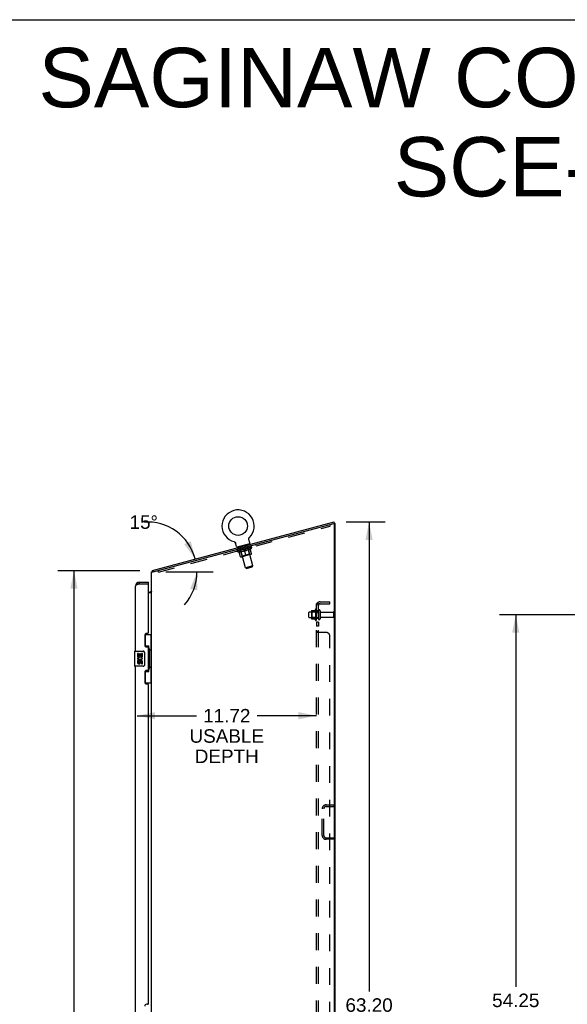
# Model space of a CAD drawing. Header units: inches. Extents: x 0 to 200, y 0 to 130.
# Tile 90 of 91: x 99 to 135, y 65 to 130. Entities that reach past the tile are written whole.
import ezdxf

# ---------------------------------------------------------------- set-up
doc = ezdxf.new("R2010")
doc.units = ezdxf.units.IN
doc.header["$LTSCALE"] = 11.011777
doc.header["$MEASUREMENT"] = 0
doc.linetypes.add('HIDDEN', pattern=[0.2, 0.1, -0.1])
doc.layers.get('0').update_dxf_attribs({"linetype": 'CONTINUOUS'})
for name, color, linetype in [('02___PRT_ALL_AXES', 7, 'CONTINUOUS'), ('DEFAULT_2', 8, 'HIDDEN'), ('DIMENSIONS', 7, 'CONTINUOUS')]:
    doc.layers.add(name, color=color, linetype=linetype)
doc.styles.get("Standard").update_dxf_attribs({"font": 'arial.ttf'})
doc.dimstyles.new('DIMSTYLE_1', dxfattribs={"dimtxt": 0.883298, "dimasz": 1.17773, "dimexe": 0.09, "dimexo": 0.07, "dimgap": 0.0375, "dimtad": 0, "dimtih": 1, "dimtoh": 1, "dimzin": 4, "dimdsep": 46, "dimtxsty": 'Standard', "dimblk": '_FILLED', "dimblk1": '_FILLED', "dimblk2": '_FILLED', "dimcen": 0.09, "dimazin": 1, "dimtfac": 1, "dimtofl": 0, "dimtmove": 0, "dimatfit": 3, "dimldrblk": '_FILLED', "dimfxl": 0, "dimtolj": 1, "dimtzin": 4, "dimarcsym": 0})
doc.dimstyles.new('DIMSTYLE_2', dxfattribs={"dimtxt": 0.883298, "dimasz": 1.17773, "dimexe": 0.09, "dimexo": 0.07, "dimgap": 0.0375, "dimtad": 0, "dimtih": 1, "dimtoh": 1, "dimdec": 0, "dimzin": 4, "dimdsep": 46, "dimtxsty": 'Standard', "dimblk": '_FILLED', "dimblk1": '_FILLED', "dimblk2": '_FILLED', "dimcen": 0.09, "dimadec": 0, "dimazin": 1, "dimtfac": 1, "dimtofl": 0, "dimtmove": 0, "dimatfit": 3, "dimldrblk": '_FILLED', "dimfxl": 0, "dimtolj": 1, "dimtzin": 4, "dimarcsym": 0})

# ---------------------------------------------------------------- blocks, each defined once
blk = doc.blocks.new('_FILLED')
at = {"color": 0, "linetype": 'ByBlock'}
blk.add_solid([(0, 0), (-1, 0.2), (-1, -0.2)], dxfattribs=at)
blk = doc.blocks.new('*D2')
at = {"layer": 'DIMENSIONS', "color": 2, "linetype": 'Continuous'}
for p, q in [((137.788, 90.638), (130.299, 90.638)), ((131.359, 90.638), (131.359, 66.302)), ((131.359, 36.388), (131.359, 64.536)), ((137.788, 36.388), (130.299, 36.388))]:
    blk.add_line(p, q, dxfattribs=at)
at = {"layer": 'DIMENSIONS', "color": 2, "linetype": 'Continuous', "xscale": 1.1777301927, "yscale": 1.1777301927, "zscale": 1.1777301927}
for p, rotation in [((131.359, 90.638), 90), ((131.359, 36.388), 270)]:
    blk.add_blockref('_FILLED', p, dxfattribs=dict(at, rotation=rotation))
at = {"layer": 'DIMENSIONS', "color": 2, "linetype": 'Continuous', "insert": (131.359, 65.861), "char_height": 0.8833, "width": 3.08662, "attachment_point": 2, "line_spacing_factor": 0.9}
blk.add_mtext('54.25', dxfattribs=at)
blk = doc.blocks.new('*D5')
at = {"layer": 'DIMENSIONS', "color": 2, "linetype": 'Continuous'}
for p, q in [((120.288, 96.71), (122.834, 96.71)), ((121.775, 96.71), (121.775, 65.995)), ((121.775, 33.513), (121.775, 64.228)), ((120.342, 33.513), (122.834, 33.513))]:
    blk.add_line(p, q, dxfattribs=at)
at = {"layer": 'DIMENSIONS', "color": 2, "linetype": 'Continuous', "xscale": 1.1777301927, "yscale": 1.1777301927, "zscale": 1.1777301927}
for p, rotation in [((121.775, 96.71), 90), ((121.775, 33.513), 270)]:
    blk.add_blockref('_FILLED', p, dxfattribs=dict(at, rotation=rotation))
at = {"layer": 'DIMENSIONS', "color": 2, "linetype": 'Continuous', "insert": (121.775, 65.553), "char_height": 0.8833, "width": 3.08662, "attachment_point": 2, "line_spacing_factor": 0.9}
blk.add_mtext('63.20', dxfattribs=at)
blk = doc.blocks.new('*D6')
at = {"layer": 'DIMENSIONS', "color": 2, "linetype": 'Continuous'}
for p, q in [((106.802, 93.513), (101.436, 93.513)), ((102.496, 93.513), (102.496, 64.396)), ((102.496, 33.513), (102.496, 62.629)), ((106.952, 33.513), (101.436, 33.513))]:
    blk.add_line(p, q, dxfattribs=at)
at = {"layer": 'DIMENSIONS', "color": 2, "linetype": 'Continuous', "xscale": 1.1777301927, "yscale": 1.1777301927, "zscale": 1.1777301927}
for p, rotation in [((102.496, 93.513), 90), ((102.496, 33.513), 270)]:
    blk.add_blockref('_FILLED', p, dxfattribs=dict(at, rotation=rotation))
at = {"layer": 'DIMENSIONS', "color": 2, "linetype": 'Continuous', "insert": (102.496, 63.954), "char_height": 0.8833, "width": 3.08662, "attachment_point": 2, "line_spacing_factor": 0.9}
blk.add_mtext('60.00', dxfattribs=at)
blk = doc.blocks.new('*D10')
at = {"layer": 'DIMENSIONS', "color": 2, "linetype": 'Continuous'}
blk.add_line((108.498, 93.443), (111.591, 93.443), dxfattribs=at)
for start, end in [(15, 93.87754), (318.591, 360)]:
    blk.add_arc((107.272, 93.443), 3.259, start, end, dxfattribs=at)
for points in [[(109.703, 95.25), (110.42, 94.286), (110.128, 95.452)], [(110.551, 92.242), (110.531, 93.443), (110.088, 92.327)]]:
    blk.add_solid(points, dxfattribs=at)
at = {"layer": 'DIMENSIONS', "color": 2, "linetype": 'Continuous', "insert": (107.051, 97.136), "char_height": 0.8833, "width": 1.96142, "attachment_point": 2, "line_spacing_factor": 0.9}
blk.add_mtext('15\\fgdt;{\\fgdt;~}', dxfattribs=at)
blk = doc.blocks.new('*D19')
at = {"layer": 'DIMENSIONS', "color": 2, "linetype": 'Continuous'}
for p, q in [((106.616, 84.032), (110.493, 84.032)), ((118.341, 84.032), (114.463, 84.032))]:
    blk.add_line(p, q, dxfattribs=at)
at = {"layer": 'DIMENSIONS', "color": 2, "linetype": 'Continuous', "xscale": 1.1777301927, "yscale": 1.1777301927, "zscale": 1.1777301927, "rotation": 180}
blk.add_blockref('_FILLED', (106.616, 84.032), dxfattribs=at)
at = {"layer": 'DIMENSIONS', "color": 2, "linetype": 'Continuous', "xscale": 1.1777301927, "yscale": 1.1777301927, "zscale": 1.1777301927}
blk.add_blockref('_FILLED', (118.341, 84.032), dxfattribs=at)
at = {"layer": 'DIMENSIONS', "color": 2, "linetype": 'Continuous', "insert": (112.478, 84.473), "char_height": 0.8833, "width": 4.85978, "attachment_point": 2, "line_spacing_factor": 0.9}
blk.add_mtext('11.72\\PUSABLE\\PDEPTH', dxfattribs=at)

msp = doc.modelspace()

# ---------------------------------------------------------------- linework, layer by layer
at = {"color": 7, "linetype": 'Continuous'}
for p, q in [((0, 129.55), (200.214, 129.55)), ((107.635, 93.54), (119.493, 96.717)), ((119.52, 96.617), (119.493, 96.717)), ((119.57, 96.602), (119.502, 96.602)), ((112.959, 95.417), (112.959, 95.417)), ((112.959, 95.417), (112.963, 95.416)), ((112.963, 95.416), (112.967, 95.414)), ((112.967, 95.414), (112.971, 95.413)), ((112.971, 95.413), (112.976, 95.411)), ((112.976, 95.411), (112.98, 95.409)), ((112.98, 95.409), (112.984, 95.408)), ((112.984, 95.408), (112.988, 95.406)), ((112.988, 95.406), (112.991, 95.403)), ((112.991, 95.403), (112.995, 95.401)), ((112.995, 95.401), (112.999, 95.399)), ((112.999, 95.399), (113.003, 95.396)), ((113.002, 95.396), (113.006, 95.393)), ((113.006, 95.393), (113.009, 95.39)), ((113.009, 95.39), (113.013, 95.387)), ((113.013, 95.388), (113.016, 95.384)), ((113.016, 95.384), (113.019, 95.381)), ((113.019, 95.381), (113.022, 95.378)), ((113.022, 95.378), (113.025, 95.375)), ((113.025, 95.375), (113.028, 95.371)), ((113.028, 95.371), (113.03, 95.367)), ((113.03, 95.368), (113.033, 95.364)), ((113.033, 95.364), (113.035, 95.36)), ((113.035, 95.36), (113.037, 95.356)), ((113.048, 95.332), (113.049, 95.328)), ((113.11, 95.1), (113.049, 95.328)), ((113.918, 95.605), (113.919, 95.61)), ((113.918, 95.601), (113.918, 95.605)), ((113.918, 95.597), (113.918, 95.601)), ((113.918, 95.592), (113.918, 95.597)), ((113.918, 95.588), (113.918, 95.592)), ((113.918, 95.583), (113.918, 95.588)), ((113.919, 95.614), (113.92, 95.619)), ((113.919, 95.61), (113.919, 95.614)), ((113.919, 95.574), (113.919, 95.579)), ((113.92, 95.619), (113.921, 95.623)), ((113.921, 95.623), (113.922, 95.627)), ((113.922, 95.562), (113.921, 95.566)), ((113.922, 95.627), (113.923, 95.631)), ((113.983, 95.334), (113.922, 95.562)), ((113.923, 95.631), (113.925, 95.636)), ((113.925, 95.636), (113.926, 95.64)), ((113.926, 95.64), (113.928, 95.644)), ((113.928, 95.644), (113.93, 95.648)), ((113.93, 95.648), (113.932, 95.652)), ((113.934, 95.656), (113.936, 95.66)), ((113.936, 95.66), (113.938, 95.663)), ((113.938, 95.663), (113.941, 95.667)), ((113.941, 95.667), (113.943, 95.671)), ((113.943, 95.671), (113.946, 95.674)), ((113.946, 95.674), (113.949, 95.677)), ((113.949, 95.677), (113.952, 95.681)), ((113.949, 95.677), (113.95, 95.679)), ((113.952, 95.681), (113.955, 95.684)), ((113.955, 95.684), (113.955, 95.684)), ((113.984, 95.273), (113.139, 95.046)), ((113.139, 95.046), (113.147, 95.017)), ((113.984, 95.273), (113.992, 95.244)), ((107.62, 93.483), (107.658, 93.454)), ((107.635, 93.54), (107.661, 93.443)), ((106.758, 92.763), (106.758, 92.659)), ((107.366, 92.659), (107.366, 92.763)), ((107.366, 92.659), (107.346, 92.659)), ((107.366, 92.117), (107.427, 92.117)), ((107.129, 89.338), (107.57, 89.338)), ((107.166, 88.558), (107.166, 89.338)), ((107.531, 88.313), (107.531, 89.338)), ((106.452, 88.248), (106.452, 87.278)), ((106.467, 88.263), (107.007, 88.263)), ((107.166, 88.603), (107.393, 88.603)), ((107.393, 86.923), (107.393, 88.603)), ((107.43, 88.364), (107.43, 88.343)), ((107.43, 88.313), (107.43, 87.213)), ((107.552, 88.313), (107.43, 88.313)), ((107.552, 87.213), (107.552, 88.313)), ((107.106, 88.163), (107.106, 87.363)), ((107.007, 87.263), (106.467, 87.263)), ((107.166, 86.188), (107.166, 86.968)), ((107.552, 87.213), (107.43, 87.213)), ((107.43, 87.183), (107.43, 87.162)), ((107.531, 86.188), (107.531, 87.213)), ((107.166, 86.923), (107.393, 86.923)), ((107.129, 86.188), (107.57, 86.188))]:
    msp.add_line(p, q, dxfattribs=at)
at = {"color": 3, "linetype": 'Continuous'}
for p, q in [((107.674, 93.443), (119.478, 96.606)), ((119.52, 96.617), (119.488, 96.608)), ((119.57, 33.617), (119.57, 96.602)), ((119.518, 33.679), (119.518, 96.576)), ((107.57, 33.617), (107.57, 93.443)), ((107.57, 93.443), (107.674, 93.443)), ((106.758, 92.763), (107.366, 92.763)), ((106.512, 88.263), (106.512, 92.516)), ((106.675, 92.628), (106.658, 92.621)), ((106.686, 92.632), (106.675, 92.628)), ((106.698, 92.637), (106.686, 92.632)), ((106.71, 92.641), (106.698, 92.637)), ((106.728, 92.648), (106.71, 92.641)), ((106.758, 92.659), (106.728, 92.648)), ((106.758, 92.659), (107.346, 92.659)), ((107.366, 89.47), (107.366, 92.639)), ((107.57, 92.065), (107.366, 92.065)), ((107.116, 89.28), (107.116, 88.66)), ((107.306, 89.41), (107.246, 89.41)), ((107.246, 88.53), (107.306, 88.53)), ((107.366, 87.055), (107.366, 88.47)), ((106.512, 64.013), (106.512, 87.263)), ((107.306, 86.995), (107.246, 86.995)), ((107.116, 86.865), (107.116, 86.245)), ((107.246, 86.115), (107.306, 86.115)), ((107.366, 65.22), (107.366, 86.055)), ((107.306, 65.16), (107.246, 65.16))]:
    msp.add_line(p, q, dxfattribs=at)
at = {"color": 7, "linetype": 'Continuous'}
for points in [[(113.037, 95.356), (113.039, 95.352), (113.041, 95.348)], [(113.039, 95.352), (113.041, 95.348), (113.043, 95.344), (113.045, 95.34), (113.046, 95.336), (113.048, 95.332)], [(113.045, 95.34), (113.046, 95.336), (113.048, 95.332)], [(113.922, 95.562), (113.921, 95.566), (113.92, 95.57), (113.919, 95.574), (113.919, 95.579), (113.918, 95.583)], [(113.932, 95.652), (113.934, 95.656), (113.936, 95.66)], [(107.62, 93.483), (107.621, 93.485), (107.623, 93.487), (107.624, 93.49), (107.624, 93.492), (107.625, 93.495), (107.626, 93.498), (107.626, 93.502), (107.626, 93.505), (107.626, 93.508), (107.627, 93.511)], [(107.627, 93.511), (107.627, 93.518), (107.627, 93.521), (107.627, 93.524), (107.628, 93.526), (107.628, 93.529), (107.628, 93.531), (107.629, 93.533), (107.63, 93.535), (107.631, 93.537), (107.632, 93.538), (107.633, 93.539), (107.634, 93.54), (107.635, 93.54)], [(107.54, 92.173), (107.54, 92.173), (107.54, 92.172), (107.541, 92.172), (107.541, 92.171), (107.542, 92.17), (107.543, 92.169), (107.544, 92.168), (107.546, 92.166), (107.548, 92.165), (107.551, 92.162)], [(107.551, 92.162), (107.554, 92.16), (107.556, 92.158), (107.558, 92.157), (107.56, 92.155)], [(107.56, 92.155), (107.562, 92.153), (107.563, 92.151), (107.565, 92.149)], [(107.565, 92.149), (107.567, 92.147), (107.568, 92.145), (107.569, 92.144), (107.569, 92.142), (107.569, 92.141), (107.57, 92.139)], [(107.357, 88.502), (107.359, 88.506), (107.364, 88.514), (107.369, 88.522), (107.373, 88.529), (107.377, 88.536), (107.381, 88.542), (107.383, 88.548), (107.386, 88.554), (107.388, 88.559), (107.39, 88.564), (107.391, 88.568), (107.392, 88.572), (107.392, 88.576), (107.393, 88.579)], [(107.1, 88.199), (107.102, 88.193), (107.103, 88.188), (107.105, 88.182), (107.106, 88.176), (107.106, 88.169), (107.106, 88.163)], [(107.106, 87.363), (107.106, 87.357), (107.106, 87.35), (107.105, 87.344), (107.103, 87.338), (107.102, 87.332), (107.1, 87.327)], [(107.393, 86.947), (107.392, 86.95), (107.392, 86.954), (107.391, 86.958), (107.39, 86.962), (107.388, 86.967), (107.386, 86.972), (107.383, 86.977), (107.381, 86.983), (107.377, 86.99), (107.373, 86.997), (107.369, 87.004), (107.364, 87.012), (107.359, 87.02), (107.357, 87.024)]]:
    msp.add_lwpolyline(points, dxfattribs=at)
at = {"color": 3, "linetype": 'Continuous'}
msp.add_lwpolyline([(106.658, 92.621), (106.653, 92.619), (106.647, 92.617), (106.642, 92.614), (106.637, 92.612), (106.631, 92.61), (106.626, 92.608), (106.621, 92.606), (106.616, 92.603), (106.611, 92.601), (106.606, 92.599), (106.602, 92.597), (106.597, 92.594), (106.593, 92.592), (106.588, 92.59), (106.584, 92.588), (106.58, 92.586), (106.575, 92.583), (106.571, 92.581), (106.567, 92.579), (106.564, 92.577), (106.56, 92.574), (106.557, 92.572), (106.553, 92.57), (106.55, 92.568), (106.547, 92.565), (106.544, 92.563), (106.541, 92.561), (106.538, 92.559), (106.535, 92.557), (106.533, 92.554), (106.53, 92.552), (106.528, 92.55), (106.526, 92.548), (106.524, 92.545), (106.522, 92.543), (106.52, 92.541), (106.519, 92.539), (106.518, 92.537), (106.516, 92.534), (106.515, 92.532), (106.514, 92.53), (106.513, 92.528), (106.513, 92.525), (106.512, 92.523), (106.512, 92.521), (106.512, 92.519), (106.512, 92.516)], dxfattribs=at)
at = {"color": 7, "linetype": 'Continuous'}
msp.add_circle((113.219, 96.438), 0.609, dxfattribs=at)
for centre, radius, start, end in [((113.219, 96.438), 1.054, 314.10424, 255.89575), ((113.925, 95.319), 0.06, 285, 15), ((113.168, 95.116), 0.06, 195, 285), ((107.816, 93.333), 0.246, 142.60593, 153.65775), ((106.758, 92.516), 0.142, 90, 131.36328), ((106.676, 92.373), 0.26, 87.37967, 90), ((107.427, 92.259), 0.142, 270, 360), ((106.467, 88.248), 0.015, 90, 180), ((107.007, 88.163), 0.1, 21.20502, 90), ((106.467, 87.278), 0.015, 180, 270), ((107.007, 87.363), 0.1, 270, 338.79459)]:
    msp.add_arc(centre, radius, start, end, dxfattribs=at)
at = {"color": 3, "linetype": 'Continuous'}
for centre, radius, start, end in [((119.486, 96.576), 0.0312, 0, 105), ((106.758, 92.516), 0.246, 90, 180), ((107.346, 92.639), 0.02, 0, 90), ((107.246, 89.28), 0.13, 90, 180), ((107.306, 89.47), 0.06, 270, 360), ((107.246, 88.66), 0.13, 180, 270), ((107.306, 88.47), 0.06, 0, 90), ((107.246, 86.865), 0.13, 90, 180), ((107.306, 87.055), 0.06, 270, 360), ((107.246, 86.245), 0.13, 180, 270), ((107.306, 86.055), 0.06, 0, 90), ((107.246, 65.03), 0.13, 90, 180), ((107.306, 65.22), 0.06, 270, 360)]:
    msp.add_arc(centre, radius, start, end, dxfattribs=at)
at = {"color": 7, "linetype": 'Continuous'}
for centre, start_param, end_param in [((107.325, 88.353), -1.51401, -0.699287), ((107.325, 88.353), -2.442306, -1.627583), ((107.325, 87.172), -1.51401, -0.699287), ((107.325, 87.172), -2.442306, -1.627583)]:
    msp.add_ellipse(centre, major_axis=(0, 0.18), ratio=0.579493, start_param=start_param, end_param=end_param, dxfattribs=at)
at = {"layer": '02___PRT_ALL_AXES', "color": 8, "linetype": 'HIDDEN'}
for p, q in [((114.019, 95.143), (113.174, 94.917)), ((113.201, 94.816), (113.174, 94.917)), ((114.046, 95.043), (113.201, 94.816)), ((114.046, 95.043), (114.019, 95.143)), ((117.871, 90.821), (118.466, 90.821)), ((118.271, 90.994), (118.271, 90.282)), ((118.341, 90.888), (118.341, 90.972)), ((118.341, 90.888), (118.341, 90.388)), ((118.466, 90.888), (118.341, 90.888)), ((118.466, 90.888), (118.466, 90.388)), ((118.634, 90.804), (119.436, 90.804)), ((117.871, 90.455), (118.466, 90.455)), ((118.341, 90.304), (118.341, 90.388)), ((118.466, 90.388), (118.341, 90.388)), ((118.341, 90.16), (118.341, 89.879)), ((118.466, 90.16), (118.341, 90.16)), ((118.466, 90.16), (118.466, 89.879)), ((118.634, 90.472), (119.436, 90.472)), ((118.466, 89.879), (118.341, 89.879))]:
    msp.add_line(p, q, dxfattribs=at)
at = {"layer": '02___PRT_ALL_AXES', "color": 7, "linetype": 'Continuous'}
for p, q in [((106.655, 88.109), (106.655, 87.878)), ((106.717, 88.109), (106.655, 88.109)), ((106.655, 87.878), (106.916, 87.878)), ((106.655, 87.648), (106.655, 87.511)), ((106.717, 87.648), (106.655, 87.648)), ((106.725, 87.842), (106.667, 87.867)), ((106.717, 87.941), (106.717, 88.109)), ((106.78, 87.941), (106.717, 87.941)), ((106.717, 87.511), (106.717, 87.648)), ((106.78, 88.077), (106.78, 87.941)), ((106.841, 88.077), (106.78, 88.077)), ((106.841, 87.941), (106.841, 88.077)), ((106.906, 87.941), (106.841, 87.941)), ((106.916, 87.878), (106.889, 87.859)), ((106.906, 88.109), (106.906, 87.941)), ((106.969, 88.109), (106.906, 88.109)), ((106.951, 87.878), (106.969, 87.878)), ((106.969, 87.878), (106.969, 88.109)), ((106.78, 87.553), (106.78, 87.512)), ((106.841, 87.491), (106.841, 87.56)), ((106.906, 87.553), (106.906, 87.417)), ((106.906, 87.417), (106.969, 87.417)), ((106.969, 87.417), (106.969, 87.553))]:
    msp.add_line(p, q, dxfattribs=at)
at = {"layer": '02___PRT_ALL_AXES', "color": 8, "linetype": 'HIDDEN'}
for centre, radius, start, end in [((118.871, 90.638), 0.698, 149.33687, 156.03207), ((118.302, 90.972), 0.0384, 0, 145.55034), ((118.871, 90.638), 0.698, 203.96793, 210.66313), ((118.302, 90.304), 0.0384, 214.44966, 360)]:
    msp.add_arc(centre, radius, start, end, dxfattribs=at)
at = {"layer": '02___PRT_ALL_AXES', "color": 7, "linetype": 'Continuous'}
for centre, radius, start, end in [((106.812, 87.805), 0.157, 156.59665, 341.87913), ((106.812, 87.805), 0.0943, 156.59665, 35.11217), ((106.875, 87.553), 0.0943, 0, 180), ((106.875, 87.549), 0.0362, 83.42855, 161.76278), ((106.875, 87.553), 0.0314, 0, 81.22946), ((106.812, 87.805), 0.157, 25.73705, 27.8532), ((106.815, 87.805), 0.154, 341.41988, 26.19629), ((106.749, 87.511), 0.0943, 180, 248.67039), ((106.749, 87.511), 0.0943, 248.69989, 347.43379), ((106.749, 87.511), 0.0314, 180, 0.04847)]:
    msp.add_arc(centre, radius, start, end, dxfattribs=at)
at = {"layer": 'DEFAULT_2', "color": 8, "linetype": 'HIDDEN'}
for p, q in [((108.009, 93.425), (119.238, 96.434)), ((119.238, 96.434), (119.211, 96.534)), ((112.965, 95.415), (112.967, 95.414)), ((113.955, 95.684), (113.955, 95.684)), ((113.144, 94.762), (113.134, 94.798)), ((113.143, 94.795), (113.142, 94.8)), ((114.122, 95.024), (113.144, 94.762)), ((113.29, 94.709), (113.144, 94.762)), ((113.151, 94.794), (113.15, 94.797)), ((113.151, 94.794), (114.1, 95.049)), ((113.157, 94.796), (113.157, 94.799)), ((113.158, 94.797), (113.157, 94.799)), ((113.165, 94.801), (113.164, 94.806)), ((113.179, 94.802), (113.178, 94.805)), ((113.18, 94.802), (113.179, 94.805)), ((113.201, 94.811), (113.2, 94.816)), ((113.213, 94.811), (113.212, 94.814)), ((113.215, 94.812), (113.215, 94.814)), ((113.372, 94.856), (113.217, 94.815)), ((113.25, 94.824), (113.249, 94.829)), ((113.252, 94.822), (113.251, 94.824)), ((113.253, 94.822), (113.252, 94.824)), ((113.255, 94.822), (113.254, 94.825)), ((113.26, 94.824), (113.26, 94.826)), ((113.26, 94.824), (113.26, 94.826)), ((113.263, 94.825), (113.262, 94.827)), ((113.266, 94.825), (113.265, 94.828)), ((113.269, 94.826), (113.268, 94.829)), ((113.28, 94.829), (113.279, 94.831)), ((113.373, 94.431), (113.289, 94.745)), ((113.29, 94.709), (113.298, 94.711)), ((113.294, 94.833), (113.293, 94.837)), ((113.294, 94.833), (113.293, 94.835)), ((113.31, 94.84), (113.309, 94.845)), ((113.31, 94.837), (113.309, 94.84)), ((113.31, 94.837), (113.309, 94.84)), ((113.319, 94.839), (113.318, 94.842)), ((113.32, 95.095), (113.328, 95.066)), ((113.322, 94.84), (113.321, 94.843)), ((113.329, 94.842), (113.328, 94.845)), ((113.694, 93.704), (113.329, 95.066)), ((113.338, 94.845), (113.336, 94.85)), ((113.35, 94.848), (113.349, 94.85)), ((113.352, 94.848), (113.351, 94.851)), ((113.373, 94.854), (113.372, 94.856)), ((113.424, 94.87), (113.376, 94.857)), ((113.38, 94.859), (113.379, 94.864)), ((113.386, 94.858), (113.386, 94.86)), ((113.39, 94.859), (113.389, 94.861)), ((113.489, 94.464), (113.392, 94.826)), ((113.394, 94.86), (113.393, 94.866)), ((113.398, 94.861), (113.397, 94.863)), ((113.406, 94.863), (113.405, 94.865)), ((113.547, 94.778), (113.408, 94.741)), ((113.425, 94.868), (113.424, 94.87)), ((113.482, 94.886), (113.436, 94.874)), ((113.453, 94.875), (113.452, 94.878)), ((113.458, 94.879), (113.456, 94.885)), ((113.461, 94.878), (113.46, 94.88)), ((113.463, 94.878), (113.461, 94.885)), ((113.465, 94.879), (113.464, 94.881)), ((113.471, 94.88), (113.47, 94.883)), ((113.483, 94.883), (113.482, 94.886)), ((113.544, 94.902), (113.502, 94.891)), ((113.513, 94.892), (113.512, 94.894)), ((113.536, 94.9), (113.623, 94.929)), ((113.54, 94.902), (113.538, 94.907)), ((113.539, 94.907), (113.538, 94.907)), ((113.54, 94.902), (113.539, 94.907)), ((113.541, 94.899), (113.54, 94.902)), ((113.544, 94.9), (113.543, 94.903)), ((113.545, 94.9), (113.544, 94.903)), ((113.545, 94.9), (113.544, 94.902)), ((113.609, 94.92), (113.572, 94.91)), ((113.576, 94.909), (113.576, 94.911)), ((113.609, 94.917), (113.609, 94.92)), ((113.625, 94.924), (113.623, 94.929)), ((113.623, 94.924), (113.623, 94.924)), ((113.623, 94.921), (113.623, 94.924)), ((113.623, 94.921), (113.623, 94.924)), ((113.627, 94.922), (113.627, 94.925)), ((113.628, 94.922), (113.627, 94.925)), ((113.627, 94.925), (113.627, 94.925)), ((113.628, 94.925), (113.678, 94.938)), ((113.642, 94.926), (113.641, 94.928)), ((113.739, 94.498), (113.647, 94.841)), ((113.652, 94.935), (113.713, 94.948)), ((113.653, 94.932), (113.652, 94.935)), ((113.67, 94.936), (113.669, 94.939)), ((113.674, 94.935), (113.674, 94.937)), ((113.706, 94.943), (113.705, 94.946)), ((113.706, 94.946), (113.748, 94.957)), ((113.706, 94.943), (113.706, 94.946)), ((113.707, 94.944), (113.706, 94.946)), ((113.708, 94.952), (113.708, 94.952)), ((113.709, 94.947), (113.708, 94.952)), ((113.71, 94.947), (113.708, 94.952)), ((113.71, 94.944), (113.709, 94.947)), ((113.738, 94.952), (113.737, 94.954)), ((113.904, 94.874), (113.765, 94.836)), ((113.768, 94.962), (113.813, 94.975)), ((113.768, 94.96), (113.768, 94.962)), ((113.78, 94.963), (113.779, 94.966)), ((113.786, 94.965), (113.785, 94.967)), ((113.788, 94.965), (113.786, 94.972)), ((113.79, 94.966), (113.789, 94.968)), ((113.792, 94.969), (113.791, 94.974)), ((113.798, 94.968), (113.798, 94.97)), ((113.803, 95.224), (113.811, 95.195)), ((114.175, 93.833), (113.81, 95.195)), ((113.826, 94.975), (113.825, 94.978)), ((113.826, 94.978), (113.873, 94.991)), ((113.845, 94.98), (113.844, 94.983)), ((113.853, 94.983), (113.853, 94.985)), ((113.856, 94.984), (113.855, 94.99)), ((113.861, 94.985), (113.86, 94.987)), ((113.865, 94.986), (113.864, 94.988)), ((113.869, 94.99), (113.868, 94.995)), ((113.972, 94.594), (113.875, 94.956)), ((113.877, 94.992), (114.033, 95.033)), ((113.878, 94.989), (113.877, 94.992)), ((113.899, 94.995), (113.898, 94.997)), ((113.901, 94.996), (113.901, 94.998)), ((113.913, 94.999), (113.912, 95.004)), ((113.922, 95.001), (113.921, 95.003)), ((113.929, 95.003), (113.928, 95.006)), ((113.932, 95.004), (113.932, 95.006)), ((113.939, 95.008), (113.938, 95.014)), ((113.941, 95.006), (113.94, 95.009)), ((113.941, 95.006), (113.94, 95.009)), ((113.957, 95.01), (113.955, 95.015)), ((113.957, 95.011), (113.956, 95.013)), ((113.971, 95.014), (113.97, 95.017)), ((113.982, 95.017), (113.981, 95.02)), ((113.985, 95.018), (113.984, 95.021)), ((113.988, 95.019), (113.987, 95.021)), ((113.99, 95.02), (113.99, 95.022)), ((113.991, 95.02), (113.99, 95.022)), ((113.996, 95.021), (113.995, 95.023)), ((113.999, 95.025), (113.998, 95.03)), ((113.998, 95.022), (113.998, 95.024)), ((113.999, 95.022), (113.998, 95.024)), ((114.089, 94.623), (114.005, 94.937)), ((114.014, 94.903), (114.022, 94.905)), ((114.022, 94.905), (114.122, 95.024)), ((114.036, 95.032), (114.035, 95.034)), ((114.038, 95.032), (114.037, 95.035)), ((114.048, 95.038), (114.047, 95.043)), ((114.071, 95.041), (114.07, 95.044)), ((114.072, 95.041), (114.072, 95.044)), ((114.084, 95.047), (114.083, 95.053)), ((114.093, 95.047), (114.092, 95.049)), ((114.093, 95.047), (114.093, 95.05)), ((114.1, 95.049), (114.1, 95.052)), ((114.106, 95.053), (114.105, 95.058)), ((114.122, 95.024), (114.112, 95.06)), ((114.068, 94.587), (113.41, 94.41)), ((113.489, 94.464), (113.467, 94.425)), ((113.972, 94.594), (113.489, 94.464)), ((113.972, 94.594), (114.011, 94.571)), ((108.009, 93.425), (107.982, 93.525)), ((114.175, 93.833), (113.694, 93.704)), ((113.767, 93.661), (113.694, 93.704)), ((113.767, 93.661), (114.133, 93.759)), ((114.133, 93.759), (114.175, 93.833)), ((118.578, 91.482), (119.216, 91.482)), ((119.216, 91.357), (119.216, 91.482)), ((117.841, 90.485), (117.841, 90.791)), ((118.005, 90.894), (118.005, 90.382)), ((118.025, 90.821), (118.005, 90.841)), ((118.015, 90.915), (118.243, 90.915)), ((118.025, 90.821), (118.025, 90.454)), ((118.321, 90.821), (118.025, 90.821)), ((118.321, 90.821), (118.341, 90.841)), ((118.321, 90.821), (118.321, 90.454)), ((118.341, 35.669), (118.341, 91.357)), ((118.466, 91.357), (118.341, 91.357)), ((118.394, 91.395), (118.491, 91.316)), ((118.466, 35.669), (118.466, 91.357)), ((118.572, 90.902), (118.572, 90.373)), ((118.578, 91.357), (119.216, 91.357)), ((118.025, 90.454), (118.005, 90.434)), ((118.015, 90.36), (118.243, 90.36)), ((118.321, 90.454), (118.025, 90.454)), ((118.321, 90.454), (118.341, 90.434)), ((119.466, 90.502), (119.466, 90.774)), ((118.466, 89.517), (118.341, 89.517)), ((118.966, 89.482), (118.394, 89.482)), ((118.492, 89.487), (118.491, 89.488)), ((119.216, 37.794), (119.216, 89.232)), ((118.716, 76.197), (118.716, 77.954)), ((118.82, 76.197), (118.82, 77.954)), ((118.962, 78.2), (119.466, 78.2)), ((118.962, 78.096), (119.466, 78.096)), ((119.466, 78.2), (119.466, 78.096)), ((118.962, 76.054), (119.466, 76.054)), ((119.466, 75.95), (119.466, 76.054)), ((119.466, 75.95), (118.962, 75.95))]:
    msp.add_line(p, q, dxfattribs=at)
for points in [[(113.289, 94.745), (113.311, 94.742), (113.333, 94.741), (113.354, 94.74), (113.374, 94.74), (113.394, 94.741), (113.414, 94.742)], [(113.408, 94.741), (113.389, 94.74), (113.37, 94.739), (113.35, 94.739), (113.33, 94.74), (113.31, 94.742), (113.289, 94.744)], [(113.54, 94.776), (113.558, 94.785), (113.576, 94.794), (113.594, 94.805), (113.611, 94.816), (113.629, 94.828), (113.647, 94.841)], [(113.647, 94.84), (113.631, 94.827), (113.614, 94.816), (113.597, 94.805), (113.581, 94.795), (113.564, 94.786), (113.547, 94.778)], [(113.647, 94.841), (113.669, 94.839), (113.691, 94.837), (113.712, 94.836), (113.732, 94.836), (113.753, 94.837), (113.773, 94.838)], [(113.765, 94.836), (113.746, 94.835), (113.727, 94.835), (113.708, 94.835), (113.688, 94.836), (113.668, 94.837), (113.647, 94.84)], [(113.898, 94.872), (113.916, 94.881), (113.934, 94.89), (113.952, 94.9), (113.97, 94.912), (113.987, 94.924), (114.005, 94.937)], [(114.005, 94.936), (113.988, 94.923), (113.971, 94.912), (113.955, 94.901), (113.938, 94.891), (113.921, 94.882), (113.904, 94.874)], [(118.363, 91.377), (118.36, 91.375), (118.357, 91.374), (118.354, 91.372), (118.351, 91.371), (118.348, 91.369), (118.346, 91.367), (118.344, 91.365), (118.343, 91.363), (118.342, 91.362), (118.341, 91.36), (118.341, 91.358), (118.341, 91.357)], [(118.394, 91.395), (118.392, 91.393), (118.39, 91.391), (118.387, 91.389), (118.384, 91.387), (118.381, 91.385), (118.377, 91.383), (118.374, 91.382), (118.37, 91.38), (118.363, 91.377)], [(118.409, 91.357), (118.408, 91.357), (118.408, 91.357), (118.407, 91.357), (118.407, 91.357), (118.406, 91.357), (118.406, 91.357), (118.406, 91.357)], [(118.406, 91.357), (118.406, 91.357), (118.406, 91.357), (118.406, 91.357), (118.406, 91.357), (118.406, 91.357), (118.407, 91.357), (118.407, 91.357), (118.408, 91.357), (118.408, 91.357), (118.409, 91.356), (118.409, 91.356), (118.41, 91.356), (118.411, 91.356), (118.411, 91.356), (118.412, 91.356), (118.413, 91.356), (118.413, 91.356), (118.414, 91.355), (118.415, 91.355), (118.416, 91.355), (118.416, 91.355), (118.417, 91.355), (118.418, 91.355), (118.419, 91.354), (118.419, 91.354), (118.42, 91.354), (118.421, 91.354), (118.422, 91.354), (118.422, 91.353), (118.423, 91.353), (118.424, 91.353), (118.425, 91.353), (118.426, 91.353), (118.427, 91.352), (118.427, 91.352), (118.428, 91.352), (118.429, 91.352), (118.43, 91.351), (118.431, 91.351), (118.432, 91.351), (118.433, 91.35), (118.434, 91.35), (118.435, 91.35), (118.435, 91.349), (118.436, 91.349), (118.437, 91.349), (118.438, 91.348), (118.439, 91.348), (118.44, 91.348), (118.441, 91.347), (118.442, 91.347), (118.443, 91.347), (118.444, 91.346), (118.445, 91.346), (118.446, 91.345), (118.447, 91.345), (118.448, 91.345), (118.449, 91.344), (118.45, 91.344), (118.451, 91.343), (118.452, 91.343), (118.453, 91.342), (118.454, 91.342), (118.455, 91.342), (118.456, 91.341), (118.456, 91.341), (118.457, 91.341), (118.458, 91.34), (118.459, 91.34), (118.459, 91.339), (118.46, 91.339), (118.461, 91.339), (118.462, 91.338), (118.462, 91.338), (118.463, 91.337), (118.464, 91.337), (118.464, 91.337), (118.465, 91.336), (118.466, 91.336), (118.466, 91.336), (118.467, 91.335), (118.468, 91.335), (118.468, 91.335), (118.469, 91.334), (118.469, 91.334), (118.469, 91.334), (118.469, 91.334), (118.47, 91.334)], [(118.48, 91.333), (118.478, 91.335), (118.476, 91.337), (118.474, 91.34), (118.472, 91.342), (118.471, 91.344), (118.469, 91.347), (118.468, 91.349), (118.467, 91.351), (118.466, 91.353), (118.466, 91.355), (118.466, 91.357)], [(118.47, 91.334), (118.47, 91.334), (118.47, 91.334), (118.469, 91.334), (118.469, 91.334), (118.469, 91.334), (118.469, 91.334), (118.468, 91.335), (118.468, 91.335), (118.467, 91.335), (118.467, 91.336), (118.466, 91.336), (118.466, 91.336)], [(118.491, 91.316), (118.491, 91.317), (118.492, 91.317), (118.492, 91.318), (118.491, 91.319), (118.491, 91.32), (118.49, 91.321), (118.489, 91.323), (118.488, 91.324), (118.487, 91.326), (118.485, 91.327), (118.484, 91.329), (118.48, 91.333)], [(118.341, 89.514), (118.341, 89.516), (118.341, 89.517)], [(118.354, 89.502), (118.351, 89.503), (118.348, 89.505), (118.346, 89.507), (118.344, 89.509), (118.343, 89.511), (118.342, 89.513), (118.341, 89.514), (118.341, 89.516), (118.341, 89.517)], [(118.344, 89.509), (118.343, 89.511), (118.342, 89.513)], [(118.36, 89.499), (118.357, 89.5), (118.354, 89.502), (118.351, 89.503), (118.348, 89.505)], [(118.476, 89.504), (118.474, 89.505), (118.472, 89.507), (118.471, 89.508), (118.469, 89.51), (118.468, 89.511), (118.467, 89.513), (118.466, 89.514), (118.466, 89.516), (118.466, 89.517)], [(118.472, 89.507), (118.471, 89.508), (118.469, 89.51), (118.468, 89.511), (118.467, 89.513), (118.466, 89.514), (118.466, 89.516), (118.466, 89.517)], [(118.49, 89.492), (118.489, 89.493), (118.488, 89.495), (118.487, 89.496), (118.485, 89.497), (118.484, 89.499), (118.482, 89.5), (118.48, 89.501), (118.476, 89.504)], [(118.374, 89.493), (118.367, 89.496), (118.363, 89.497), (118.36, 89.499)], [(118.381, 89.49), (118.377, 89.491), (118.374, 89.493)], [(118.392, 89.483), (118.39, 89.485), (118.387, 89.486), (118.384, 89.488), (118.381, 89.49)], [(118.394, 89.482), (118.392, 89.483), (118.39, 89.485), (118.387, 89.486)], [(118.491, 89.482), (118.491, 89.484), (118.492, 89.485), (118.492, 89.487), (118.491, 89.488), (118.491, 89.49), (118.49, 89.492), (118.489, 89.493), (118.488, 89.495), (118.487, 89.496), (118.485, 89.497), (118.484, 89.499), (118.482, 89.5)], [(118.491, 89.482), (118.491, 89.484), (118.492, 89.485)]]:
    msp.add_lwpolyline(points, dxfattribs=at)
for centre, radius, start, end in [((113.3, 95.058), 0.03, 15, 105), ((113.361, 94.818), 0.0318, 15, 105), ((113.839, 95.203), 0.03, 105, 195), ((113.906, 94.964), 0.0318, 105, 195), ((113.402, 94.439), 0.0296, 195, 285), ((114.06, 94.615), 0.0296, 285, 15), ((118.578, 91.245), 0.237, 90, 180), ((117.871, 90.791), 0.03, 90, 180.00001), ((118.015, 90.905), 0.01, 90, 174.80617), ((118.146, 90.894), 0.141, 174.79195, 180), ((118.224, 90.925), 0.01, 270, 336.03207), ((118.578, 91.245), 0.112, 90, 180), ((118.519, 90.902), 0.053, 0, 180), ((118.634, 90.866), 0.0625, 180, 270), ((119.436, 90.774), 0.03, 360, 90), ((117.871, 90.485), 0.03, 179.99999, 270), ((118.146, 90.382), 0.141, 180, 185.20805), ((118.015, 90.37), 0.01, 185.19383, 270), ((118.224, 90.35), 0.01, 23.96793, 90), ((118.519, 90.373), 0.053, 180, 360), ((118.634, 90.409), 0.0625, 90, 180), ((119.436, 90.502), 0.03, 270, 0), ((118.966, 89.232), 0.25, 0, 90), ((118.962, 77.954), 0.246, 90, 180), ((118.962, 77.954), 0.142, 90, 180), ((118.962, 76.197), 0.246, 180, 270), ((118.962, 76.197), 0.142, 180, 270)]:
    msp.add_arc(centre, radius, start, end, dxfattribs=at)
for centre, major_axis, ratio, start_param, end_param in [((113.122, 94.785), (0.153, 0.041), 0.060556, 0.430652, 1.470503), ((113.623, 94.929), (0.489, 0.131), 0.060556, -3.141593, -2.96706), ((113.623, 94.929), (0.488, 0.136), 0.05963, 2.96643, 3.140963), ((113.123, 94.78), (0.153, 0.043), 0.05963, 1.376596, 1.469874), ((113.156, 94.794), (0.153, 0.039), 0.05963, 0.605815, 1.645666), ((113.103, 94.78), (0.153, 0.043), 0.05963, 0.25549, 1.295341), ((113.623, 94.929), (0.49, 0.126), 0.05963, -2.96643, -2.791898), ((113.623, 94.929), (0.486, 0.141), 0.05688, 2.791345, 2.965878), ((113.157, 94.789), (0.153, 0.041), 0.060556, 1.551758, 1.645036), ((113.104, 94.775), (0.152, 0.044), 0.05688, 1.20151, 1.294789), ((113.158, 94.791), (0.126, 0.035), 0.05963, 1.065228, 1.614276), ((113.187, 94.799), (0.127, 0.034), 0.060556, 1.240391, 1.789438), ((113.142, 94.787), (0.126, 0.037), 0.05688, 0.890143, 1.43919), ((113.204, 94.807), (0.154, 0.038), 0.05688, 0.7809, 1.820751), ((113.1, 94.779), (0.152, 0.044), 0.05688, 0.080405, 1.120256), ((113.623, 94.929), (0.492, 0.121), 0.05688, -2.791345, -2.616812), ((113.623, 94.929), (0.485, 0.146), 0.052395, 2.616403, 2.790936), ((113.205, 94.802), (0.153, 0.039), 0.05963, 1.72692, 1.820198), ((113.101, 94.774), (0.152, 0.046), 0.052395, 1.026568, 1.119847), ((113.142, 94.787), (0.126, 0.038), 0.052395, 0.715201, 1.264248), ((113.23, 94.81), (0.127, 0.033), 0.05963, 1.415553, 1.9646), ((113.265, 94.824), (0.154, 0.036), 0.052395, 0.955842, 1.995693), ((113.113, 94.783), (0.152, 0.046), 0.052395, -0.094537, 0.945314), ((113.623, 94.929), (0.493, 0.116), 0.052395, -2.616403, -2.44187), ((113.623, 94.929), (0.484, 0.15), 0.046319, 2.441654, 2.616187), ((113.267, 94.818), (0.154, 0.038), 0.05688, 1.902006, 1.995284), ((113.114, 94.778), (0.151, 0.047), 0.046319, 0.851819, 0.945098), ((113.156, 94.791), (0.126, 0.039), 0.046319, 0.540452, 1.089499), ((113.285, 94.825), (0.128, 0.031), 0.05688, 1.590638, 2.139686), ((113.337, 94.843), (0.155, 0.035), 0.046319, 1.130591, 2.170442), ((113.142, 94.79), (0.151, 0.047), 0.046319, -0.269286, 0.770565), ((113.623, 94.929), (0.494, 0.112), 0.046319, -2.441654, -2.267121), ((113.623, 94.929), (0.483, 0.154), 0.038841, 2.267123, 2.441656), ((113.339, 94.838), (0.154, 0.036), 0.052395, 2.076947, 2.170226), ((113.143, 94.785), (0.151, 0.048), 0.038841, 0.677289, 0.770567), ((113.184, 94.798), (0.125, 0.04), 0.038841, 0.365921, 0.914969), ((113.35, 94.843), (0.128, 0.03), 0.052395, 1.76558, 2.314627), ((113.418, 94.865), (0.155, 0.034), 0.038841, 1.305122, 2.344973), ((113.623, 94.929), (0.495, 0.108), 0.038841, -2.267123, -2.092591), ((113.185, 94.802), (0.151, 0.048), 0.038841, -0.443817, 0.596034), ((113.623, 94.929), (0.482, 0.157), 0.030195, 2.09281, 2.267343), ((113.42, 94.859), (0.155, 0.035), 0.046319, 2.251696, 2.344975), ((113.186, 94.797), (0.151, 0.049), 0.030195, 0.502975, 0.596254), ((113.226, 94.81), (0.125, 0.041), 0.030195, 0.191608, 0.740655), ((113.424, 94.862), (0.128, 0.029), 0.046319, 1.940329, 2.489376), ((113.242, 94.817), (0.151, 0.049), 0.030195, -0.61813, 0.421721), ((113.506, 94.888), (0.155, 0.033), 0.030195, 1.479435, 2.519286), ((113.623, 94.929), (0.496, 0.105), 0.030195, -2.09281, -1.918277), ((113.623, 94.929), (0.481, 0.159), 0.020645, 1.918687, 2.09322), ((113.507, 94.883), (0.155, 0.034), 0.038841, 2.426227, 2.519505), ((113.243, 94.812), (0.151, 0.05), 0.020645, 0.328852, 0.422131), ((113.281, 94.824), (0.125, 0.041), 0.020645, 0.017485, 0.566532), ((113.504, 94.884), (0.128, 0.028), 0.038841, 2.11486, 2.663907), ((113.31, 94.836), (0.151, 0.05), 0.020645, -0.792253, 0.247598), ((113.596, 94.912), (0.155, 0.032), 0.020645, 1.653558, 2.693409), ((113.623, 94.929), (0.496, 0.103), 0.020645, -1.918687, -1.744154), ((113.623, 94.929), (0.481, 0.16), 0.010478, 1.744704, 1.919237), ((113.598, 94.907), (0.155, 0.033), 0.030195, 2.60054, 2.693819), ((113.312, 94.83), (0.151, 0.05), 0.010478, 0.154869, 0.248148), ((113.345, 94.841), (0.125, 0.042), 0.010478, 6.126688, 6.675735), ((113.587, 94.906), (0.129, 0.027), 0.030195, 2.289173, 2.83822), ((113.388, 94.857), (0.151, 0.05), 0.010478, -0.966236, -0.000846), ((113.688, 94.937), (0.155, 0.032), 0.010478, 1.827541, 2.867392), ((113.623, 94.929), (0.497, 0.102), 0.010478, 4.538481, 4.720178), ((113.69, 94.932), (0.155, 0.032), 0.020645, 2.774664, 2.867942), ((113.672, 94.929), (0.129, 0.027), 0.020645, 2.463296, 3.012344), ((113.564, 94.903), (0.151, 0.05), 0.010478, 0.274201, 1.314052), ((113.498, 94.882), (0.125, 0.042), 0.010478, -0.000483, 0.504314), ((113.475, 94.874), (0.151, 0.05), 0.010478, 0.099668, 0.192946), ((113.623, 94.929), (0.481, 0.16), 0.010478, -1.571421, -1.396888), ((113.756, 94.951), (0.129, 0.026), 0.010478, 2.637279, 3.14189), ((113.779, 94.956), (0.155, 0.032), 0.010478, 2.74231, 2.948646), ((113.655, 94.928), (0.151, 0.05), 0.020645, 0.448184, 1.488034), ((113.581, 94.905), (0.125, 0.041), 0.020645, 0.129249, 0.678296), ((113.565, 94.898), (0.151, 0.05), 0.020645, 0.273651, 0.366929), ((113.623, 94.929), (0.497, 0.102), 0.010478, 1.222355, 1.396888), ((113.863, 94.984), (0.155, 0.032), 0.010478, -3.140747, -2.175357), ((113.623, 94.929), (0.481, 0.159), 0.020645, -1.397439, -1.222906), ((113.746, 94.952), (0.151, 0.049), 0.030195, 0.622307, 1.662158), ((113.666, 94.927), (0.125, 0.041), 0.030195, 0.303372, 0.852419), ((113.941, 95.005), (0.155, 0.032), 0.020645, 2.893995, 3.933846), ((113.908, 94.992), (0.129, 0.026), 0.010478, 2.749043, 3.29809), ((113.657, 94.923), (0.151, 0.049), 0.030195, 0.447774, 0.541052), ((113.943, 95), (0.155, 0.032), 0.010478, 2.893445, 2.986723), ((113.623, 94.929), (0.496, 0.103), 0.020645, 1.048373, 1.222906), ((113.833, 94.976), (0.151, 0.048), 0.038841, 0.79662, 1.836471), ((113.623, 94.929), (0.482, 0.157), 0.030195, -1.223315, -1.048783), ((113.75, 94.95), (0.125, 0.04), 0.038841, 0.477686, 1.026733), ((113.973, 95.01), (0.129, 0.027), 0.020645, 2.57506, 3.124108), ((114.01, 95.023), (0.155, 0.033), 0.030195, 2.719872, 3.759723), ((113.914, 94.997), (0.151, 0.047), 0.046319, 0.971151, 2.011002), ((113.748, 94.947), (0.151, 0.048), 0.038841, 0.622087, 0.715366), ((114.011, 95.018), (0.155, 0.032), 0.020645, 2.719462, 2.812741), ((113.623, 94.929), (0.496, 0.105), 0.030195, 0.87425, 1.048783), ((113.623, 94.929), (0.483, 0.154), 0.038841, -1.049002, -0.874469), ((113.83, 94.971), (0.126, 0.039), 0.046319, 0.652216, 1.201263), ((113.986, 95.017), (0.152, 0.046), 0.052395, 1.1459, 2.185751), ((114.027, 95.024), (0.129, 0.027), 0.030195, 2.400937, 2.949985), ((114.067, 95.038), (0.155, 0.034), 0.038841, 2.545558, 3.585409), ((113.903, 94.991), (0.126, 0.038), 0.052395, 0.826965, 1.376012), ((113.835, 94.971), (0.151, 0.047), 0.046319, 0.796618, 0.889896), ((114.068, 95.033), (0.155, 0.033), 0.030195, 2.545339, 2.638617), ((114.048, 95.033), (0.152, 0.044), 0.05688, 1.320842, 2.360692), ((113.623, 94.929), (0.495, 0.108), 0.038841, 0.699936, 0.874469), ((113.623, 94.929), (0.484, 0.15), 0.046319, -0.874471, -0.699939), ((114.11, 95.05), (0.155, 0.035), 0.046319, 2.371028, 3.410879), ((114.069, 95.035), (0.128, 0.028), 0.038841, 2.226624, 2.775671), ((114.096, 95.046), (0.153, 0.043), 0.05963, 1.495927, 2.535778), ((113.969, 95.008), (0.126, 0.037), 0.05688, 1.001907, 1.550954), ((114.139, 95.058), (0.154, 0.036), 0.052395, 2.196279, 3.23613), ((114.098, 95.043), (0.128, 0.029), 0.046319, 2.052093, 2.601141), ((113.916, 94.992), (0.152, 0.046), 0.052395, 0.971367, 1.064645), ((114.13, 95.055), (0.153, 0.041), 0.060556, 1.671089, 2.71094), ((114.111, 95.045), (0.155, 0.034), 0.038841, 2.371026, 2.464304), ((114.152, 95.061), (0.154, 0.038), 0.05688, 2.021337, 3.061188), ((113.623, 94.929), (0.494, 0.112), 0.046319, 0.525406, 0.699939), ((113.623, 94.929), (0.485, 0.146), 0.052395, -0.699723, -0.52519), ((114.149, 95.06), (0.153, 0.039), 0.05963, 1.846251, 2.886102), ((114.024, 95.023), (0.126, 0.035), 0.05963, 1.176993, 1.72604), ((114.112, 95.047), (0.128, 0.03), 0.052395, 1.877344, 2.426392), ((114.067, 95.035), (0.127, 0.034), 0.060556, 1.352155, 1.901202), ((114.111, 95.047), (0.128, 0.031), 0.05688, 1.702402, 2.25145), ((114.096, 95.043), (0.127, 0.033), 0.05963, 1.527317, 2.076364), ((113.988, 95.012), (0.152, 0.044), 0.05688, 1.146309, 1.239587), ((114.14, 95.052), (0.155, 0.035), 0.046319, 2.196495, 2.289773), ((113.623, 94.929), (0.493, 0.116), 0.052395, 0.350657, 0.52519), ((113.623, 94.929), (0.486, 0.141), 0.05688, -0.524781, -0.350248), ((114.049, 95.028), (0.153, 0.043), 0.05963, 1.321394, 1.414673), ((114.153, 95.056), (0.154, 0.036), 0.052395, 2.021746, 2.115024), ((113.623, 94.929), (0.492, 0.121), 0.05688, 0.175715, 0.350248), ((113.623, 94.929), (0.488, 0.136), 0.05963, -0.349695, -0.175162), ((114.097, 95.041), (0.153, 0.041), 0.060556, 1.496556, 1.589835), ((114.15, 95.055), (0.154, 0.038), 0.05688, 1.846804, 1.940083), ((114.132, 95.05), (0.153, 0.039), 0.05963, 1.671719, 1.764997), ((113.623, 94.929), (0.49, 0.126), 0.05963, 0.000629, 0.175162), ((113.623, 94.929), (0.489, 0.131), 0.060556, -0.174533, 0)]:
    msp.add_ellipse(centre, major_axis=major_axis, ratio=ratio, start_param=start_param, end_param=end_param, dxfattribs=at)

# ---------------------------------------------------------------- texts
at = {"layer": 'DIMENSIONS', "color": 2, "linetype": 'Continuous', "insert": (149.342, 127.71), "char_height": 3.88651, "width": 98.15965, "attachment_point": 2, "line_spacing_factor": 0.9}
msp.add_mtext('SAGINAW CONTROL & ENGINEERING\\PSCE-60EL6012SSST', dxfattribs=at)

# ---------------------------------------------------------------- dimensions: what is measured, and where the dimension line sits
at = {"layer": 'DIMENSIONS', "color": 2, "linetype": 'Continuous'}
dim = msp.add_angular_dim_2l(base=(110.503, 93.8682), line1=((108.3954, 93.4428), (108.428, 93.4428)), line2=((110.3207, 94.2598), (110.3522, 94.2682)), dimstyle='DIMSTYLE_2', dxfattribs=at)
dim.commit()
dim.dimension.update_dxf_attribs({"geometry": '*D10', "text_midpoint": (107.0513, 96.6945), "dimtype": 162})
for base, p1, p2, angle, picture, middle in [((121.775, 96.71), (120.272, 33.513), (120.218, 96.71), 90, '*D5', (121.768, 65.106)), ((102.496, 33.513), (106.872, 93.513), (107.022, 33.513), 270, '*D6', (102.489, 63.508)), ((131.359, 36.388), (137.858, 90.638), (137.858, 36.388), 270, '*D2', (131.359, 65.414))]:
    dim = msp.add_linear_dim(base=base, p1=p1, p2=p2, angle=angle, dimstyle='DIMSTYLE_1', dxfattribs=at)
    dim.commit()
    dim.dimension.update_dxf_attribs({"geometry": picture, "text_midpoint": middle, "dimtype": 160})
dim = msp.add_linear_dim(base=(106.61555, 84.03167), p1=(118.34054, 89.48173), p2=(106.61555, 92.65898), angle=180, text='<>\\PUSABLE\\PDEPTH', dimstyle='DIMSTYLE_1', dxfattribs=at)
dim.commit()
dim.dimension.update_dxf_attribs({"geometry": '*D19', "text_midpoint": (112.47804, 82.70672), "dimtype": 160})

doc.saveas('drawing.dxf')
